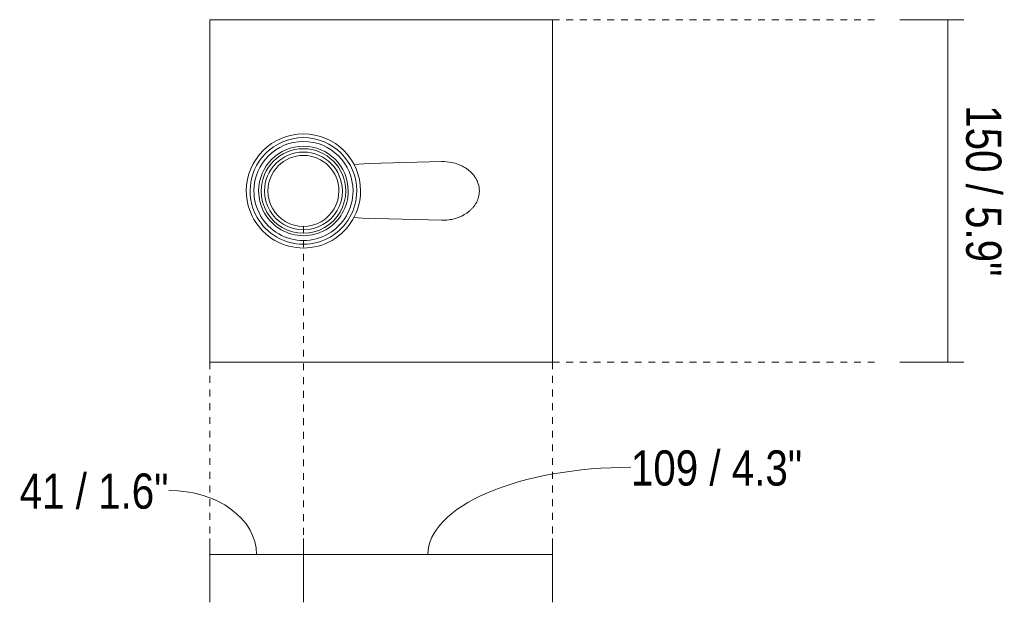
# Model space of a CAD drawing. Header units: millimetres. Extents: x 6294 to 8536, y 761 to 6584.
# Tile 4 of 4: x 6840 to 7271, y 6329 to 6584. Entities that reach past the tile are written whole.
import ezdxf

# ---------------------------------------------------------------- set-up
doc = ezdxf.new("R2010")
doc.units = ezdxf.units.MM
doc.linetypes.add('Dash', pattern=[6, 3, -3])
doc.layers.add('A-ANNO-DIMS', color=7, linetype='Dash', lineweight=9, true_color=0xd2d2d2)
doc.layers.add('A-ANNO-DIMS-7', color=7, linetype='Continuous', lineweight=9)
doc.layers.add('E-LITE-EQPM', color=7, linetype='Continuous', lineweight=20)
doc.styles.add('Arial Narrow', font='ARIALN.TTF', dxfattribs={"height": 15.4})
doc.dimstyles.new('FARO_-_2_2mm_Arial_Narrow_mm_Inch_Right', dxfattribs={"dimscale": 304.8, "dimtxt": 15.760837, "dimasz": 0, "dimexe": 0.068898, "dimexo": 0.0625, "dimgap": 0.011483, "dimtad": 1, "dimdec": 0, "dimzin": 0, "dimdsep": 46, "dimtxsty": 'Arial Narrow', "dimblk1": 'NONE', "dimblk2": 'NONE', "dimsah": 1, "dimcen": 0.09, "dimadec": 0, "dimazin": 0, "dimtfac": 1, "dimtdec": 4, "dimtix": 1, "dimtmove": 0, "dimatfit": 3, "dimfxl": 0.022966, "dimfxlon": 1, "dimtvp": 1, "dimtolj": 1, "dimtzin": 0, "dimarcsym": 2})
doc.dimstyles.new('FARO_-_2_2mm_Arial_Narrow_mm_Inch_Right_1', dxfattribs={"dimscale": 304.8, "dimtxt": 15.760837, "dimasz": 0, "dimexe": 0.068898, "dimexo": 0.0625, "dimgap": 0.011483, "dimtad": 1, "dimdec": 0, "dimzin": 0, "dimdsep": 46, "dimtxsty": 'Arial Narrow', "dimblk1": 'NONE', "dimblk2": 'NONE', "dimsah": 1, "dimcen": 0.09, "dimadec": 0, "dimazin": 0, "dimtfac": 1, "dimtdec": 4, "dimtix": 1, "dimtmove": 1, "dimatfit": 3, "dimfxl": 0.022966, "dimfxlon": 1, "dimtvp": 1, "dimtolj": 1, "dimtzin": 0, "dimarcsym": 2})

# ---------------------------------------------------------------- blocks, each defined once
blk = doc.blocks.new('29684 - 29684 REM Matt nickel structure table lamp-426579-Planta_PDF')
at = {"layer": 'E-LITE-EQPM'}
for p, q in [((75, 75), (-75, 75)), ((-75, 75), (-75, -75)), ((75, -75), (75, 75)), ((-75, -75), (75, -75))]:
    blk.add_line(p, q, dxfattribs=at)
at = {"layer": 'E-LITE-EQPM', "flags": 128}
for points in [[(-11.64, -11.9), (-11.98, -5.39), (-12.83, 26.42), (-12.83, 26.6)], [(12.83, 26.6), (11.87, -8.12), (11.66, -11.92)]]:
    blk.add_lwpolyline(points, dxfattribs=at)
at = {"layer": 'E-LITE-EQPM'}
for radius, start, end in [(25, 90, 270), (23.34, 90, 270), (21.69, 90, 270), (25, 270, 90), (23.34, 270, 90), (21.69, 270, 90), (19.6, 90, 270), (18.5, 90, 270), (17.04, 90, 270), (19.6, 270, 90), (18.5, 270, 90), (17.04, 270, 90), (15.55, 90, 270), (15.55, 270, 90)]:
    blk.add_arc((0, -34), radius, start, end, dxfattribs=at)
for points, knots in [([(-12.83, 26.6), (-12.86, 28), (-12.64, 30.46), (-11.83, 33.37), (-11, 35.27), (-10.24, 36.68), (-9.51, 37.78), (-8.86, 38.58), (-8.16, 39.35), (-7.2, 40.27), (-6.15, 41.08), (-5.26, 41.62), (-4.35, 42.08), (-2.68, 42.71), (-1.11, 42.97), (0, 43.02)], [0.4898254, 0.4898254, 0.4898254, 0.4898254, 0.5833333, 0.6527778, 0.6875, 0.7222222, 0.7569444, 0.7743056, 0.7916667, 0.8263889, 0.8611111, 0.8784722, 0.8958333, 0.9305556, 1, 1, 1, 1]), ([(0, 43.02), (0.89, 42.98), (2.16, 42.8), (3.74, 42.32), (4.86, 41.85), (5.93, 41.23), (6.95, 40.47), (7.9, 39.61), (8.77, 38.71), (9.54, 37.73), (10.23, 36.67), (10.85, 35.55), (11.56, 34.04), (12.23, 32.05), (12.75, 29.42), (12.85, 27.59), (12.83, 26.61)], [0, 0, 0, 0, 0.0555556, 0.0833333, 0.1111111, 0.1388889, 0.1666667, 0.1944444, 0.2222222, 0.25, 0.2777778, 0.3055556, 0.3333333, 0.3888889, 0.4444444, 0.5101746, 0.5101746, 0.5101746, 0.5101746])]:
    blk.add_open_spline(points, degree=3, knots=knots, dxfattribs=at)
blk = doc.blocks.new('DIMBLOCK5-Planta_PDF')
at = {"layer": 'A-ANNO-DIMS-7', "color": 251, "true_color": 0x5b5b5b, "transparency": 16777216}
for p, q in [((7246.23, 6583.78), (7225.09, 6583.78)), ((7246.09, 6433.78), (7246.09, 6583.78)), ((7246.09, 6583.78), (7253.09, 6583.78)), ((7246.23, 6433.78), (7225.09, 6433.78)), ((7246.09, 6433.78), (7253.09, 6433.78))]:
    blk.add_line(p, q, dxfattribs=at)
at = {"layer": 'A-ANNO-DIMS-7', "color": 0, "transparency": 16777216, "insert": (7269.49, 6546.3), "char_height": 15.4, "width": 90.0619, "attachment_point": 1, "rotation": 270, "line_spacing_factor": 0.974696, "style": 'Arial Narrow'}
blk.add_mtext('150 / 5.9"', dxfattribs=at)
blk = doc.blocks.new('_None')
blk = doc.blocks.new('DIMBLOCK6-Planta_PDF')
at = {"layer": 'A-ANNO-DIMS-7', "color": 251, "true_color": 0x5b5b5b, "transparency": 16777216}
for p, q in [((6923.02, 6356.63), (6923.02, 6328.63)), ((6923.02, 6349.63), (6923.02, 6356.63)), ((6964.02, 6356.63), (6964.02, 6328.63)), ((6964.02, 6349.63), (6964.02, 6356.63)), ((6923.02, 6349.63), (6964.02, 6349.63))]:
    blk.add_line(p, q, dxfattribs=at)
blk.add_ellipse((6905.12, 6349.63), major_axis=(38.4, 0), ratio=0.729701, start_param=0, end_param=1.570796, dxfattribs=at)
at = {"layer": 'A-ANNO-DIMS-7', "color": 0, "transparency": 16777216, "insert": (6839.82, 6385.04), "char_height": 15.4, "width": 78.3539, "attachment_point": 1, "line_spacing_factor": 0.974696, "style": 'Arial Narrow'}
blk.add_mtext('41 / 1.6"', dxfattribs=at)
blk = doc.blocks.new('DIMBLOCK7-Planta_PDF')
at = {"layer": 'A-ANNO-DIMS-7', "color": 251, "true_color": 0x5b5b5b, "transparency": 16777216}
for p, q in [((6964.02, 6356.63), (6964.02, 6328.63)), ((6964.02, 6349.63), (6964.02, 6356.63)), ((7073.02, 6356.63), (7073.02, 6328.63)), ((7073.02, 6349.63), (7073.02, 6356.63)), ((6964.02, 6349.63), (7073.02, 6349.63))]:
    blk.add_line(p, q, dxfattribs=at)
blk.add_ellipse((7107.36, 6349.63), major_axis=(88.84, 0), ratio=0.429203, start_param=1.570796, end_param=3.141593, dxfattribs=at)
at = {"layer": 'A-ANNO-DIMS-7', "color": 0, "transparency": 16777216, "insert": (7107.36, 6395.16), "char_height": 15.4, "width": 90.0619, "attachment_point": 1, "line_spacing_factor": 0.974696, "style": 'Arial Narrow'}
blk.add_mtext('109 / 4.3"', dxfattribs=at)

msp = doc.modelspace()

# ---------------------------------------------------------------- linework, layer by layer
at = {"layer": 'A-ANNO-DIMS'}
for p, q in [((7073.02, 6583.78), (7215.8, 6583.78)), ((6964.02, 6493.23), (6964.02, 6358.23)), ((6923.02, 6433.78), (6923.02, 6358.23)), ((7073.02, 6433.78), (7215.8, 6433.78)), ((7073.02, 6433.78), (7073.02, 6358.23))]:
    msp.add_line(p, q, dxfattribs=at)

# ---------------------------------------------------------------- block references
at = {"layer": 'E-LITE-EQPM', "rotation": 269.9999999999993}
msp.add_blockref('29684 - 29684 REM Matt nickel structure table lamp-426579-Planta_PDF', (6998.02, 6508.78), dxfattribs=at)

# ---------------------------------------------------------------- dimensions: what is measured, and where the dimension line sits
at = {"layer": 'A-ANNO-DIMS', "color": 251, "linetype": 'Continuous', "true_color": 0x5b5b5b}
dim = msp.add_linear_dim(base=(7246.09, 6583.78), p1=(7253.09, 6433.78), p2=(7253.09, 6583.78), angle=90, dimstyle='FARO_-_2_2mm_Arial_Narrow_mm_Inch_Right', override={"dimtad": 4, "dimpost": '<>', "dimfxl": 150}, dxfattribs=at)
dim.commit()
dim.dimension.update_dxf_attribs({"geometry": 'DIMBLOCK5-Planta_PDF', "text_midpoint": (7259.56, 6508.78)})
for base, p1, p2, override, picture, middle in [((7073.02, 6349.63), (6964.02, 6356.63), (7073.02, 6356.63), {"dimpost": '<>', "dimfxl": 109}, 'DIMBLOCK7-Planta_PDF', (7152.39, 6384.89)), ((6964.02, 6349.63), (6923.02, 6356.63), (6964.02, 6356.63), {"dimpost": '<>', "dimfxl": 41}, 'DIMBLOCK6-Planta_PDF', (6879, 6374.78))]:
    dim = msp.add_linear_dim(base=base, p1=p1, p2=p2, dimstyle='FARO_-_2_2mm_Arial_Narrow_mm_Inch_Right_1', override=override, dxfattribs=at)
    dim.commit()
    dim.dimension.update_dxf_attribs({"geometry": picture, "text_midpoint": middle, "dimtype": 160})

doc.saveas('drawing.dxf')
